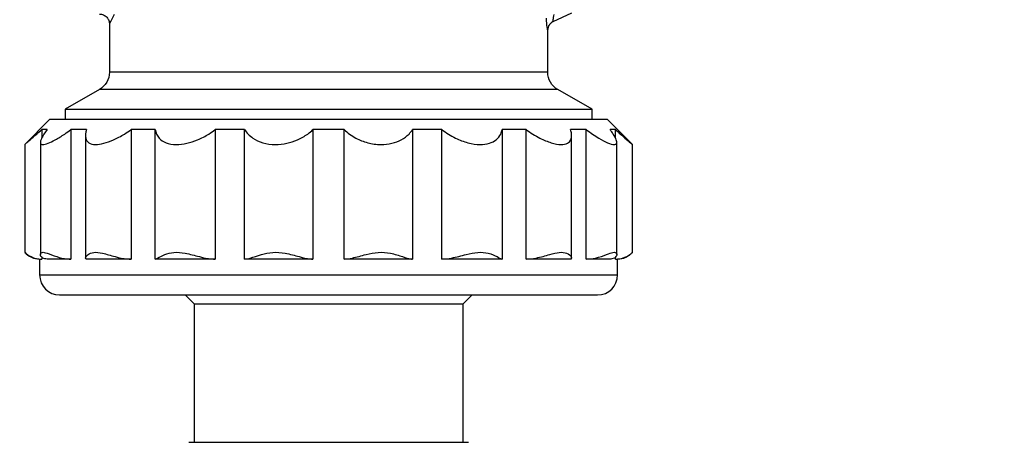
# Model space of a CAD drawing. Header units: millimetres. Extents: x 226 to 1023, y 71 to 732.
# Tile 71 of 110: x 436.46 to 441.4, y 675.45 to 677.57. Entities that reach past the tile are written whole.
import ezdxf

# ---------------------------------------------------------------- set-up
doc = ezdxf.new("R2010")
doc.units = ezdxf.units.MM
doc.layers.add('1', color=7, linetype='CONTINUOUS', true_color=0xffffff)
doc.layers.add('TOP', color=7, linetype='CONTINUOUS', true_color=0xffffff)
doc.styles.add('iso-1', font='isocp.shx')
doc.dimstyles.get("Standard").update_dxf_attribs({"dimtxt": 0.18, "dimasz": 0.18, "dimexe": 0.18, "dimexo": 0.0625, "dimgap": 0.09, "dimtad": 0, "dimtih": 1, "dimtoh": 1, "dimdec": 4, "dimzin": 0, "dimdsep": 46, "dimtxsty": 'Standard', "dimcen": 0.09, "dimadec": 0, "dimazin": 0, "dimtfac": 1, "dimtdec": 4, "dimtofl": 0, "dimtmove": 0, "dimatfit": 3, "dimfxl": 1, "dimtolj": 1, "dimtzin": 0, "dimarcsym": 0})

# ---------------------------------------------------------------- blocks, each defined once
blk = doc.blocks.new('DimnDraft3D5')
at = {"layer": 'TOP', "color": 2, "linetype": 'Continuous', "transparency": 16777216}
for p, q in [((241.659, 608.5641), (241.659, 728.5682)), ((474.1097, 704.5642), (474.1097, 728.5682)), ((241.659, 726.5682), (474.1097, 726.5682))]:
    blk.add_line(p, q, dxfattribs=at)
for points in [[(241.659, 726.5682), (245.159, 727.029), (245.1591, 726.1074), (241.659, 726.5682)], [(474.1097, 726.5682), (470.6097, 726.1074), (470.6097, 727.029), (474.1097, 726.5682)]]:
    blk.add_solid(points, dxfattribs=at)
at = {"layer": 'TOP', "color": 2, "linetype": 'Continuous', "transparency": 16777216, "insert": (354.3208, 727.1393), "char_height": 3.5, "attachment_point": 7, "line_spacing_factor": 0.963855, "style": 'iso-1'}
blk.add_mtext('\\W01.000;\\fisocp.shx,bigfont.shx;2325 ', dxfattribs=at)

msp = doc.modelspace()

# ---------------------------------------------------------------- linework, layer by layer
at = {"layer": '1', "color": 7, "linetype": 'Continuous'}
for p, q in [((439.1375, 677.5622), (439.2308, 677.6057)), ((436.9097, 677.5492), (436.9097, 677.3069)), ((436.9098, 677.5492), (436.9098, 677.5492)), ((439.1097, 677.5174), (439.1087, 677.5169)), ((439.1097, 677.3069), (439.1097, 677.5174)), ((436.8597, 677.2203), (436.6877, 677.121)), ((439.3317, 677.121), (439.1597, 677.2203)), ((436.6877, 677.121), (436.6877, 677.0692)), ((436.6877, 677.121), (439.3317, 677.121)), ((439.3317, 677.0692), (439.3317, 677.121)), ((436.6097, 677.0692), (436.4847, 676.9442)), ((439.4097, 677.0692), (436.6097, 677.0692)), ((439.5347, 676.9442), (439.4097, 677.0692)), ((436.5975, 677.0192), (436.5702, 677.0192)), ((436.5702, 677.0192), (436.5702, 676.9771)), ((436.7951, 677.0192), (436.7166, 677.0192)), ((436.7166, 677.0192), (436.7166, 676.3692)), ((437.1392, 677.0192), (437.0189, 677.0192)), ((437.0189, 677.0192), (437.0189, 676.3692)), ((437.1392, 676.3692), (437.1392, 677.0192)), ((437.4407, 677.0192), (437.4407, 676.3692)), ((437.5883, 677.0192), (437.4407, 677.0192)), ((437.5883, 676.3692), (437.5883, 677.0192)), ((438.0882, 677.0192), (437.9312, 677.0192)), ((437.9312, 677.0192), (437.9312, 676.3692)), ((438.0882, 676.3692), (438.0882, 677.0192)), ((438.4311, 677.0192), (438.4311, 676.3692)), ((438.5787, 677.0192), (438.4311, 677.0192)), ((438.5787, 676.3692), (438.5787, 677.0192)), ((438.8802, 677.0192), (438.8802, 676.3692)), ((439.0005, 677.0192), (438.8802, 677.0192)), ((439.0005, 676.3692), (439.0005, 677.0192)), ((439.3029, 677.0192), (439.2243, 677.0192)), ((439.3029, 676.3692), (439.3029, 677.0192)), ((439.4492, 677.0192), (439.4219, 677.0192)), ((439.4492, 676.9767), (439.4492, 677.0192)), ((436.4847, 676.9443), (436.4847, 676.403)), ((436.5634, 676.9558), (436.5634, 676.392)), ((436.79, 676.9889), (436.79, 676.374)), ((439.2294, 676.3739), (439.2294, 676.9892)), ((439.456, 676.3919), (439.456, 676.9558)), ((439.5347, 676.403), (439.5347, 676.9443)), ((436.5597, 676.3692), (436.5597, 676.2892)), ((436.5597, 676.3692), (436.5702, 676.3692)), ((436.5702, 676.3784), (436.5702, 676.3692)), ((436.7166, 676.3692), (436.5975, 676.3692)), ((437.0189, 676.3692), (436.7951, 676.3692)), ((437.4407, 676.3692), (437.1392, 676.3692)), ((437.9312, 676.3692), (437.5883, 676.3692)), ((438.4311, 676.3692), (438.0882, 676.3692)), ((438.8802, 676.3692), (438.5787, 676.3692)), ((439.2243, 676.3692), (439.0005, 676.3692)), ((439.4219, 676.3692), (439.3029, 676.3692)), ((439.4492, 676.3692), (439.4492, 676.379)), ((439.4492, 676.3692), (439.4597, 676.3692)), ((439.4597, 676.2892), (439.4597, 676.3692)), ((436.6597, 676.1892), (439.3597, 676.1892)), ((437.2897, 676.1892), (437.3347, 676.1442)), ((438.6847, 676.1442), (438.7297, 676.1892)), ((437.3347, 676.1442), (437.3347, 675.4492)), ((437.3347, 676.1442), (438.6847, 676.1442)), ((438.6847, 675.4492), (438.6847, 676.1442)), ((437.3077, 675.4492), (438.7117, 675.4492))]:
    msp.add_line(p, q, dxfattribs=at)
at = {"layer": '1', "color": 252, "linetype": 'Continuous'}
for p, q in [((439.1097, 677.3069), (436.9097, 677.3069)), ((439.1597, 677.2203), (436.8597, 677.2203)), ((436.5597, 676.2892), (439.4597, 676.2892))]:
    msp.add_line(p, q, dxfattribs=at)
at = {"layer": '1', "color": 7, "linetype": 'Continuous', "extrusion": (0, 0, -1)}
for centre, start, end in [((-436.8097, 677.3069), 180, 240), ((-439.2097, 677.3069), 300, 0)]:
    msp.add_arc(centre, 0.1, start, end, dxfattribs=at)
at = {"layer": '1', "color": 7, "linetype": 'Continuous'}
for centre, start, end in [((436.5597, 676.4692), 221.4117, 270), ((439.4597, 676.4692), 270, 318.5894), ((436.6597, 676.2892), 180, 270), ((439.3597, 676.2892), 270, 0)]:
    msp.add_arc(centre, 0.1, start, end, dxfattribs=at)
for points, knots in [([(436.8598, 677.5992), (436.8634, 677.5992), (436.8705, 677.5984), (436.8806, 677.595), (436.8895, 677.5898), (436.897, 677.5831), (436.9027, 677.5753), (436.9068, 677.5668), (436.9092, 677.558), (436.9097, 677.5521), (436.9098, 677.5492)], [0, 0, 0, 0, 0.138647, 0.273501, 0.40436, 0.531077, 0.654005, 0.773248, 0.888598, 1, 1, 1, 1]), ([(439.1097, 677.5174), (439.1097, 677.5222), (439.1111, 677.5315), (439.117, 677.5446), (439.1263, 677.5555), (439.1342, 677.5606), (439.1386, 677.5627)], [0, 0, 0, 0, 0.249981, 0.499962, 0.749871, 1, 1, 1, 1]), ([(436.4847, 676.9442), (436.4847, 676.9442), (436.4872, 676.9463), (436.4964, 676.9542), (436.5033, 676.9601), (436.5212, 676.9757), (436.5327, 676.9858), (436.5532, 677.0039), (436.5616, 677.0114), (436.5702, 677.0192)], [0, 0, 0, 0, 0.257725, 0.257725, 0.520881, 0.520881, 0.815836, 0.815836, 1, 1, 1, 1]), ([(436.5975, 677.0192), (436.5856, 677.0033), (436.5759, 676.9887), (436.5651, 676.967), (436.5628, 676.9588), (436.5644, 676.9476), (436.5685, 676.9444), (436.5823, 676.944), (436.5914, 676.9461), (436.6126, 676.9542), (436.625, 676.9601), (436.653, 676.9757), (436.6692, 676.9858), (436.6957, 677.0039), (436.7061, 677.0114), (436.7166, 677.0192)], [0, 0, 0, 0, 0.189128, 0.189128, 0.341746, 0.341746, 0.495802, 0.495802, 0.629627, 0.629627, 0.760934, 0.760934, 0.908107, 0.908107, 1, 1, 1, 1]), ([(436.7951, 677.0192), (436.7903, 677.0033), (436.7887, 676.9887), (436.7933, 676.967), (436.7982, 676.9588), (436.8144, 676.9476), (436.826, 676.9444), (436.8523, 676.944), (436.8669, 676.9461), (436.8974, 676.9542), (436.9138, 676.9601), (436.9485, 676.9757), (436.9673, 676.9858), (436.9967, 677.0039), (437.008, 677.0114), (437.0189, 677.0192)], [0, 0, 0, 0, 0.189128, 0.189128, 0.341746, 0.341746, 0.495802, 0.495802, 0.629627, 0.629627, 0.760934, 0.760934, 0.908107, 0.908107, 1, 1, 1, 1]), ([(437.1392, 677.0192), (437.1422, 677.0033), (437.1487, 676.9887), (437.1682, 676.967), (437.1798, 676.9588), (437.2086, 676.9476), (437.2262, 676.9444), (437.2619, 676.944), (437.2802, 676.9461), (437.3163, 676.9542), (437.3347, 676.9601), (437.372, 676.9757), (437.3911, 676.9858), (437.4199, 677.0039), (437.4306, 677.0114), (437.4407, 677.0192)], [0, 0, 0, 0, 0.189128, 0.189128, 0.341746, 0.341746, 0.495802, 0.495802, 0.629627, 0.629627, 0.760934, 0.760934, 0.908107, 0.908107, 1, 1, 1, 1]), ([(437.5883, 677.0192), (437.5986, 677.0033), (437.6126, 676.9887), (437.6445, 676.967), (437.6615, 676.9588), (437.6994, 676.9476), (437.7209, 676.9444), (437.7617, 676.944), (437.7815, 676.9461), (437.8189, 676.9542), (437.837, 676.9601), (437.8723, 676.9757), (437.8896, 676.9858), (437.9143, 677.0039), (437.9231, 677.0114), (437.9312, 677.0192)], [0, 0, 0, 0, 0.189128, 0.189128, 0.341746, 0.341746, 0.495802, 0.495802, 0.629627, 0.629627, 0.760934, 0.760934, 0.908107, 0.908107, 1, 1, 1, 1]), ([(438.0882, 677.0192), (438.1047, 677.0033), (438.1245, 676.9887), (438.165, 676.967), (438.1852, 676.9588), (438.2276, 676.9476), (438.2504, 676.9444), (438.2914, 676.944), (438.3103, 676.9461), (438.3445, 676.9542), (438.3602, 676.9601), (438.3893, 676.9757), (438.4025, 676.9858), (438.4201, 677.0039), (438.426, 677.0114), (438.4311, 677.0192)], [0, 0, 0, 0, 0.189128, 0.189128, 0.341746, 0.341746, 0.495802, 0.495802, 0.629627, 0.629627, 0.760934, 0.760934, 0.908107, 0.908107, 1, 1, 1, 1]), ([(438.5787, 677.0192), (438.5993, 677.0033), (438.6224, 676.9887), (438.6667, 676.967), (438.6878, 676.9588), (438.7296, 676.9476), (438.7509, 676.9444), (438.7871, 676.944), (438.8029, 676.9461), (438.8297, 676.9542), (438.8411, 676.9601), (438.8604, 676.9757), (438.8681, 676.9858), (438.8765, 677.0039), (438.8788, 677.0114), (438.8802, 677.0192)], [0, 0, 0, 0, 0.189128, 0.189128, 0.341746, 0.341746, 0.495802, 0.495802, 0.629627, 0.629627, 0.760934, 0.760934, 0.908107, 0.908107, 1, 1, 1, 1]), ([(439.0005, 677.0192), (439.0228, 677.0033), (439.0465, 676.9887), (439.0891, 676.967), (439.1085, 676.9588), (439.1447, 676.9476), (439.162, 676.9444), (439.1891, 676.944), (439.1998, 676.9461), (439.216, 676.9542), (439.2217, 676.9601), (439.229, 676.9757), (439.2301, 676.9858), (439.2283, 677.0039), (439.2267, 677.0114), (439.2243, 677.0192)], [0, 0, 0, 0, 0.189128, 0.189128, 0.341746, 0.341746, 0.495802, 0.495802, 0.629627, 0.629627, 0.760934, 0.760934, 0.908107, 0.908107, 1, 1, 1, 1]), ([(439.3029, 677.0192), (439.324, 677.0033), (439.3455, 676.9887), (439.3814, 676.967), (439.3967, 676.9588), (439.4229, 676.9476), (439.4342, 676.9444), (439.4488, 676.944), (439.4532, 676.9461), (439.4568, 676.9542), (439.4561, 676.9601), (439.4505, 676.9757), (439.4449, 676.9858), (439.4331, 677.0039), (439.4278, 677.0114), (439.4219, 677.0192)], [0, 0, 0, 0, 0.189128, 0.189128, 0.341746, 0.341746, 0.495802, 0.495802, 0.629627, 0.629627, 0.760934, 0.760934, 0.908107, 0.908107, 1, 1, 1, 1]), ([(439.4492, 677.0192), (439.4668, 677.0033), (439.4834, 676.9887), (439.5082, 676.967), (439.5176, 676.9588), (439.5307, 676.9476), (439.5345, 676.9444), (439.5347, 676.9442), (439.5347, 676.9442), (439.5347, 676.9442)], [0, 0, 0, 0, 0.377743, 0.377743, 0.682567, 0.682567, 0.990262, 0.990262, 1, 1, 1, 1]), ([(436.4847, 676.403), (436.4847, 676.4029), (436.4864, 676.4012), (436.4949, 676.394), (436.504, 676.3871), (436.527, 676.3762), (436.5403, 676.3718), (436.5604, 676.3695), (436.5652, 676.3692), (436.5702, 676.3692)], [0, 0, 0, 0, 0.232632, 0.232632, 0.598332, 0.598332, 0.908054, 0.908054, 1, 1, 1, 1]), ([(436.5975, 676.3692), (436.5885, 676.3692), (436.5811, 676.3713), (436.5675, 676.3791), (436.5634, 676.386), (436.5634, 676.3968), (436.5662, 676.4011), (436.5776, 676.4039), (436.5864, 676.4022), (436.6104, 676.394), (436.6267, 676.3871), (436.6614, 676.3762), (436.6795, 676.3718), (436.7046, 676.3695), (436.7105, 676.3692), (436.7166, 676.3692)], [0, 0, 0, 0, 0.123982, 0.123982, 0.308736, 0.308736, 0.46158, 0.46158, 0.616171, 0.616171, 0.79909, 0.79909, 0.954009, 0.954009, 1, 1, 1, 1]), ([(436.7951, 676.3692), (436.7915, 676.3692), (436.7898, 676.3713), (436.7904, 676.3791), (436.7949, 676.386), (436.8101, 676.3968), (436.8198, 676.4011), (436.8441, 676.4039), (436.8592, 676.4022), (436.8947, 676.394), (436.9163, 676.3871), (436.9584, 676.3762), (436.9791, 676.3718), (437.0062, 676.3695), (437.0126, 676.3692), (437.0189, 676.3692)], [0, 0, 0, 0, 0.123982, 0.123982, 0.308736, 0.308736, 0.46158, 0.46158, 0.616171, 0.616171, 0.79909, 0.79909, 0.954009, 0.954009, 1, 1, 1, 1]), ([(437.1392, 676.3692), (437.1414, 676.3692), (437.1457, 676.3713), (437.1603, 676.3791), (437.1729, 676.386), (437.2014, 676.3968), (437.2169, 676.4011), (437.2512, 676.4039), (437.2707, 676.4022), (437.3134, 676.394), (437.3377, 676.3871), (437.3821, 676.3762), (437.4029, 676.3718), (437.4289, 676.3695), (437.4349, 676.3692), (437.4407, 676.3692)], [0, 0, 0, 0, 0.123982, 0.123982, 0.308736, 0.308736, 0.46158, 0.46158, 0.616171, 0.616171, 0.79909, 0.79909, 0.954009, 0.954009, 1, 1, 1, 1]), ([(437.5883, 676.3692), (437.5961, 676.3692), (437.6058, 676.3713), (437.6327, 676.3791), (437.6518, 676.386), (437.6903, 676.3968), (437.7096, 676.4011), (437.7499, 676.4039), (437.7713, 676.4022), (437.8162, 676.394), (437.8401, 676.3871), (437.8816, 676.3762), (437.9, 676.3718), (437.9217, 676.3695), (437.9265, 676.3692), (437.9312, 676.3692)], [0, 0, 0, 0, 0.123982, 0.123982, 0.308736, 0.308736, 0.46158, 0.46158, 0.616171, 0.616171, 0.79909, 0.79909, 0.954009, 0.954009, 1, 1, 1, 1]), ([(438.0882, 676.3692), (438.1007, 676.3692), (438.1146, 676.3713), (438.1506, 676.3791), (438.1739, 676.386), (438.2177, 676.3968), (438.2385, 676.4011), (438.2798, 676.4039), (438.3007, 676.4022), (438.3422, 676.394), (438.3631, 676.3871), (438.3965, 676.3762), (438.4103, 676.3718), (438.425, 676.3695), (438.4282, 676.3692), (438.4311, 676.3692)], [0, 0, 0, 0, 0.123982, 0.123982, 0.308736, 0.308736, 0.46158, 0.46158, 0.616171, 0.616171, 0.79909, 0.79909, 0.954009, 0.954009, 1, 1, 1, 1]), ([(438.5787, 676.3692), (438.5943, 676.3692), (438.6108, 676.3713), (438.6514, 676.3791), (438.6762, 676.386), (438.72, 676.3968), (438.7398, 676.4011), (438.7772, 676.4039), (438.795, 676.4022), (438.8282, 676.394), (438.8434, 676.3871), (438.8648, 676.3762), (438.8723, 676.3718), (438.8783, 676.3695), (438.8794, 676.3692), (438.8802, 676.3692)], [0, 0, 0, 0, 0.123982, 0.123982, 0.308736, 0.308736, 0.46158, 0.46158, 0.616171, 0.616171, 0.79909, 0.79909, 0.954009, 0.954009, 1, 1, 1, 1]), ([(439.0005, 676.3692), (439.0174, 676.3692), (439.0344, 676.3713), (439.0749, 676.3791), (439.0981, 676.386), (439.1366, 676.3968), (439.1531, 676.4011), (439.182, 676.4039), (439.1946, 676.4022), (439.2155, 676.394), (439.2231, 676.3871), (439.2299, 676.3762), (439.2303, 676.3718), (439.2268, 676.3695), (439.2257, 676.3692), (439.2243, 676.3692)], [0, 0, 0, 0, 0.123982, 0.123982, 0.308736, 0.308736, 0.46158, 0.46158, 0.616171, 0.616171, 0.79909, 0.79909, 0.954009, 0.954009, 1, 1, 1, 1]), ([(439.3029, 676.3692), (439.3189, 676.3692), (439.3345, 676.3713), (439.3699, 676.3791), (439.3887, 676.386), (439.4173, 676.3968), (439.4285, 676.4011), (439.4454, 676.4039), (439.4512, 676.4022), (439.4573, 676.394), (439.4565, 676.3871), (439.4479, 676.3762), (439.441, 676.3718), (439.4285, 676.3695), (439.4253, 676.3692), (439.4219, 676.3692)], [0, 0, 0, 0, 0.123982, 0.123982, 0.308736, 0.308736, 0.46158, 0.46158, 0.616171, 0.616171, 0.79909, 0.79909, 0.954009, 0.954009, 1, 1, 1, 1]), ([(439.4492, 676.3692), (439.4626, 676.3692), (439.4748, 676.3713), (439.5008, 676.3791), (439.513, 676.386), (439.5283, 676.3968), (439.5327, 676.4011), (439.5345, 676.4028), (439.5347, 676.403), (439.5347, 676.403)], [0, 0, 0, 0, 0.248079, 0.248079, 0.617758, 0.617758, 0.923588, 0.923588, 1, 1, 1, 1])]:
    msp.add_open_spline(points, degree=3, knots=knots, dxfattribs=at)
at = {"layer": '1', "color": 252, "linetype": 'Continuous'}
for points in [[(436.9098, 677.5492), (436.9099, 677.5493), (436.9194, 677.5666), (436.936, 677.5992)], [(439.1375, 677.5622), (439.1366, 677.5618), (439.1363, 677.5683), (439.1398, 677.5866), (439.1423, 677.597)], [(439.1014, 677.5784), (439.1023, 677.5605), (439.1051, 677.5285), (439.1079, 677.5165), (439.1087, 677.5169)]]:
    msp.add_open_spline(points, degree=3, dxfattribs=at)
msp.add_open_spline([(439.1375, 677.5622), (439.1302, 677.5587), (439.115, 677.5465), (439.1087, 677.5277), (439.1087, 677.5169)], degree=3, knots=[0, 0, 0, 0, 0.428571, 1, 1, 1, 1], dxfattribs=at)

# ---------------------------------------------------------------- dimensions: what is measured, and where the dimension line sits
at = {"layer": 'TOP', "color": 2, "linetype": 'Continuous', "lineweight": -3}
dim = msp.add_linear_dim(base=(474.1097, 726.5682), p1=(241.659, 608.5641), p2=(474.1097, 704.5642), text='\\C2;2325', dimstyle='Standard', override={"dimtxt": 3.5, "dimasz": 3.5, "dimexe": 2, "dimexo": 0, "dimgap": 1.75, "dimtad": 1, "dimtih": 0, "dimdec": 0, "dimzin": 8, "dimtxsty": 'iso-1', "dimsah": 1, "dimclrd": 2, "dimclre": 2, "dimclrt": 2, "dimtm": -0.003937, "dimtdec": 2, "dimtofl": 1, "dimtmove": 0}, dxfattribs=at)
dim.commit()
dim.dimension.update_dxf_attribs({"geometry": 'DimnDraft3D5', "text_midpoint": (357.8844, 726.5682), "dimtype": 160})

doc.saveas('drawing.dxf')
